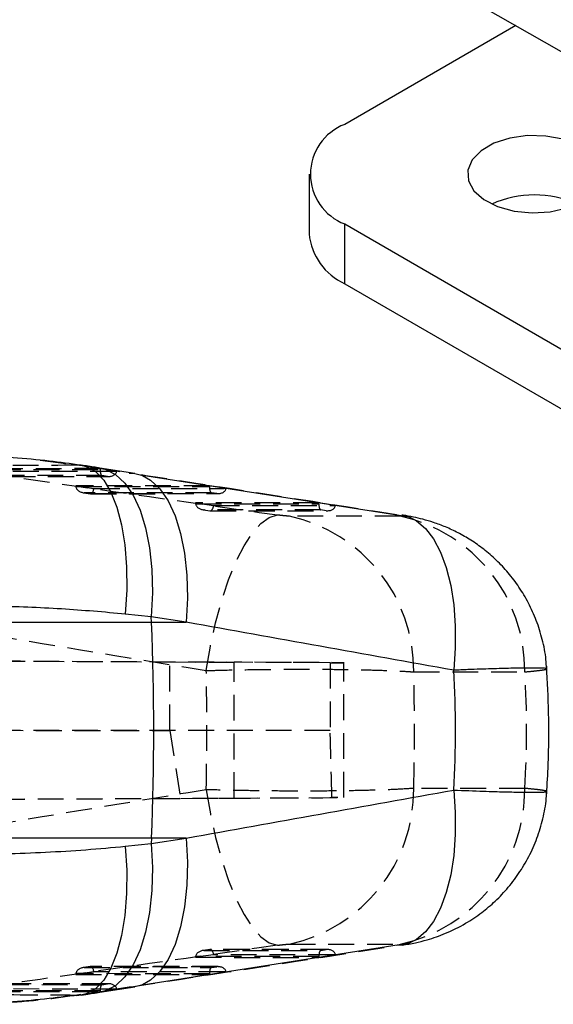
# Model space of a CAD drawing. Extents: x 29 to 415, y 92 to 280.
# Tile 8 of 14: x 241 to 267, y 119 to 168. Entities that reach past the tile are written whole.
import ezdxf

# ---------------------------------------------------------------- set-up
doc = ezdxf.new("R2010")
doc.units = 0
doc.linetypes.add('HIDDEN', pattern=[1.905, 1.27, -0.635])
doc.layers.get('0').update_dxf_attribs({"linetype": 'CONTINUOUS'})

msp = doc.modelspace()

# ---------------------------------------------------------------- linework, layer by layer
at = {"color": 7, "linetype": 'CONTINUOUS'}
for p, q in [((226.8064, 189.243), (275.0032, 161.6872)), ((265.0792, 167.3611), (256.6663, 162.5044)), ((254.909, 160.0551), (254.909, 157.1156)), ((256.6663, 157.6059), (287.2133, 139.9715)), ((256.6663, 154.6664), (256.6663, 157.6059)), ((256.6663, 154.6664), (287.2133, 137.032)), ((246.3299, 145.3349), (244.6075, 145.6024)), ((259.8753, 143.1789), (246.704, 145.2314)), ((250.7304, 144.604), (250.8228, 144.6041)), ((256.133, 143.7621), (256.2066, 143.7621)), ((236.2341, 138.0188), (247.1555, 138.0188)), ((247.1445, 138.2864), (245.8644, 138.4201)), ((247.1555, 138.0188), (247.1445, 138.2864)), ((248.867, 138.0188), (247.1445, 138.2864)), ((247.1555, 138.0188), (248.867, 138.0188)), ((247.1555, 127.4032), (236.2341, 127.4032)), ((247.1555, 127.4032), (247.1445, 127.1357)), ((247.1445, 127.1357), (248.867, 127.4032)), ((248.867, 127.4032), (247.1555, 127.4032)), ((245.8644, 127.002), (247.1445, 127.1357)), ((246.704, 120.1906), (259.8753, 122.2432)), ((256.2066, 121.6599), (256.133, 121.66)), ((250.8228, 120.818), (250.7304, 120.8181)), ((244.6075, 119.8196), (246.3299, 120.0872))]:
    msp.add_line(p, q, dxfattribs=at)
at = {"color": 7, "linetype": 'HIDDEN'}
for p, q in [((241.6749, 145.9835), (243.4584, 145.7559)), ((244.6291, 145.5726), (237.538, 145.5672)), ((237.5399, 145.528), (244.6277, 145.5334)), ((238.4243, 145.4406), (245.4389, 145.446)), ((243.4584, 145.7559), (243.6929, 145.7423)), ((244.3321, 145.6222), (246.0546, 145.3546)), ((244.3321, 145.6222), (244.6069, 145.6025)), ((245.4389, 145.446), (244.6291, 145.5726)), ((246.0546, 145.3546), (246.3299, 145.3349)), ((244.7141, 145.2317), (237.9464, 145.2265)), ((238.2467, 145.1836), (244.9885, 145.1888)), ((238.2665, 145.1808), (245.0459, 145.1859)), ((244.9885, 145.1888), (244.7141, 145.2317)), ((250.0129, 144.7307), (243.4298, 144.7257)), ((243.4298, 144.7257), (244.3161, 144.5991)), ((243.4317, 144.6865), (250.0115, 144.6915)), ((243.8073, 144.3887), (244.1485, 144.3399)), ((250.098, 144.3898), (243.8382, 144.385)), ((243.8382, 144.385), (244.1385, 144.3421)), ((244.1385, 144.3421), (250.3723, 144.3469)), ((244.1583, 144.3392), (250.4297, 144.344)), ((244.3161, 144.5991), (250.7304, 144.604)), ((250.8228, 144.6041), (250.0129, 144.7307)), ((250.3723, 144.3469), (250.098, 144.3898)), ((255.3967, 143.8888), (249.3216, 143.8842)), ((249.3216, 143.8842), (250.2079, 143.7576)), ((249.3235, 143.845), (255.3954, 143.8496)), ((256.2066, 143.7621), (255.3967, 143.8888)), ((249.6991, 143.5471), (250.0404, 143.4984)), ((255.4818, 143.5479), (249.73, 143.5435)), ((249.73, 143.5435), (250.0303, 143.5006)), ((250.0303, 143.5006), (255.7562, 143.5049)), ((250.0502, 143.4977), (255.8135, 143.5021)), ((250.2079, 143.7576), (256.133, 143.7621)), ((255.7562, 143.5049), (255.4818, 143.5479)), ((259.4156, 143.2366), (253.9507, 143.2366)), ((255.9488, 136.0287), (182.5222, 136.3499)), ((182.5225, 136.3544), (248.0631, 136.0676)), ((248.0631, 136.0676), (251.2193, 136.0533)), ((248.0631, 132.7004), (248.0631, 136.0676)), ((251.2193, 129.3688), (251.2193, 136.0533)), ((255.9488, 136.0287), (255.9488, 132.699)), ((256.626, 129.3951), (256.626, 136.0269)), ((260.0624, 135.5749), (265.5273, 135.5749)), ((255.9488, 132.699), (181.3729, 132.7104)), ((182.4105, 132.7104), (248.0631, 132.7004)), ((248.0631, 132.7004), (248.5825, 129.3568)), ((265.5273, 129.8471), (260.0624, 129.8471)), ((182.5037, 129.072), (256.0327, 129.3936)), ((182.504, 129.0677), (248.5825, 129.3568)), ((248.5825, 129.3568), (251.2193, 129.3688)), ((253.9507, 122.1855), (259.4156, 122.1855)), ((259.4832, 122.1335), (259.2053, 122.1134)), ((250.2079, 121.6645), (249.3216, 121.5379)), ((255.3954, 121.5725), (249.3235, 121.5771)), ((250.0404, 121.9237), (249.6991, 121.8749)), ((250.0303, 121.9215), (249.73, 121.8786)), ((249.73, 121.8786), (255.4818, 121.8742)), ((255.7562, 121.9171), (250.0303, 121.9215)), ((255.8135, 121.92), (250.0502, 121.9244)), ((256.133, 121.66), (250.2079, 121.6645)), ((255.3967, 121.5333), (256.2066, 121.6599)), ((255.4818, 121.8742), (255.7562, 121.9171)), ((244.1485, 121.0821), (243.8073, 121.0334)), ((244.1385, 121.0799), (243.8382, 121.0371)), ((250.3723, 121.0752), (244.1385, 121.0799)), ((250.4297, 121.0781), (244.1583, 121.0828)), ((249.3216, 121.5379), (255.3967, 121.5333)), ((250.098, 121.0323), (250.3723, 121.0752)), ((244.3161, 120.823), (243.4298, 120.6964)), ((243.4298, 120.6964), (250.0129, 120.6913)), ((250.0115, 120.7305), (243.4317, 120.7356)), ((243.8382, 121.0371), (250.098, 121.0323)), ((250.7304, 120.8181), (244.3161, 120.823)), ((250.0129, 120.6913), (250.8228, 120.818)), ((237.9464, 120.1955), (244.7141, 120.1904)), ((244.9885, 120.2333), (238.2467, 120.2384)), ((245.0459, 120.2361), (238.2665, 120.2413)), ((244.7141, 120.1904), (244.9885, 120.2333)), ((237.538, 119.8548), (244.6291, 119.8494)), ((244.6277, 119.8886), (237.5399, 119.894)), ((245.4389, 119.9761), (238.4243, 119.9814)), ((243.6752, 119.6772), (243.4584, 119.6662)), ((246.0546, 120.0675), (244.3321, 119.7999)), ((244.6075, 119.8196), (244.3321, 119.7999)), ((244.6291, 119.8494), (245.4389, 119.9761)), ((246.3299, 120.0872), (246.0546, 120.0675))]:
    msp.add_line(p, q, dxfattribs=at)
at = {"color": 7, "linetype": 'CONTINUOUS', "flags": 128}
for points in [[(268.3336, 158.7081), (268.8766, 159.1215), (269.2063, 159.6041), (269.2982, 160.1202), (269.1455, 160.6314), (268.7595, 161.1), (268.1689, 161.491), (267.4174, 161.7755), (266.5608, 161.9325), (265.6626, 161.9502), (264.7895, 161.8274), (264.0061, 161.5731), (263.3707, 161.2062), (262.9302, 160.754), (262.7174, 160.25), (262.7481, 159.7315), (263.02, 159.237), (263.5129, 158.8031), (264.1902, 158.4622), (265.0018, 158.2394), (265.8875, 158.1512), (266.7814, 158.2043), (267.6175, 158.3946), (268.3336, 158.7081)], [(246.3299, 145.3349), (246.5944, 145.2714), (246.7045, 145.2313)], [(259.4824, 143.2887), (259.715, 143.2358), (259.8758, 143.1787)], [(259.8748, 122.2429), (259.715, 122.1862), (259.4832, 122.1335)], [(246.7035, 120.1904), (246.5944, 120.1507), (246.3299, 120.0872)]]:
    msp.add_lwpolyline(points, dxfattribs=at)
at = {"color": 8, "linetype": 'CONTINUOUS', "flags": 128}
for points in [[(243.6929, 145.7423), (243.941, 145.6809), (244.3913, 145.4282), (244.799, 145.0034), (245.1552, 144.4159), (245.4518, 143.6788), (245.6823, 142.8086), (245.8416, 141.8247), (245.926, 140.7491), (245.9336, 139.6057), (245.8644, 138.4201)], [(244.6069, 145.6025), (244.872, 145.539), (245.3785, 145.28), (245.8405, 144.8509), (246.2477, 144.2613), (246.5912, 143.5241), (246.8633, 142.6555), (247.0581, 141.6749), (247.1713, 140.6038), (247.2003, 139.4659), (247.1445, 138.2864)], [(246.7045, 145.2313), (247.101, 145.0124), (247.5629, 144.5834), (247.9702, 143.9937), (248.3136, 143.2565), (248.5858, 142.388), (248.7806, 141.4073), (248.8937, 140.3363), (248.9227, 139.1984), (248.867, 138.0188)], [(259.8758, 143.1787), (260.1963, 143.0099), (260.6398, 142.6351), (261.0372, 142.1187), (261.3807, 141.4707), (261.6637, 140.7035), (261.8809, 139.8317), (262.028, 138.8723), (262.1022, 137.8435), (262.1021, 136.7653), (262.0277, 135.6582)], [(262.0277, 129.7639), (262.1021, 128.6568), (262.1022, 127.5785), (262.028, 126.5498), (261.8809, 125.5903), (261.6637, 124.7186), (261.3807, 123.9514), (261.0372, 123.3033), (260.6398, 122.787), (260.1963, 122.4122), (259.8748, 122.2429)], [(248.867, 127.4032), (248.9227, 126.2237), (248.8937, 125.0858), (248.7806, 124.0147), (248.5858, 123.0341), (248.3136, 122.1656), (247.9702, 121.4284), (247.5629, 120.8387), (247.101, 120.4097), (246.7035, 120.1904)], [(245.8644, 127.002), (245.9336, 125.8164), (245.926, 124.673), (245.8416, 123.5973), (245.6823, 122.6135), (245.4518, 121.7433), (245.1552, 121.0062), (244.799, 120.4187), (244.3913, 119.9938), (243.941, 119.7411), (243.6752, 119.6772)], [(247.1445, 127.1357), (247.2003, 125.9561), (247.1713, 124.8182), (247.0581, 123.7471), (246.8633, 122.7665), (246.5912, 121.898), (246.2477, 121.1608), (245.8405, 120.5711), (245.3785, 120.1421), (244.872, 119.8831), (244.6075, 119.8196)]]:
    msp.add_lwpolyline(points, dxfattribs=at)
at = {"color": 7, "linetype": 'HIDDEN', "flags": 128}
for points in [[(249.8494, 135.6408), (250.0507, 136.835), (250.3042, 137.9937), (250.604, 139.0911), (250.9435, 140.1026), (251.315, 141.0055), (251.7104, 141.7797), (252.1206, 142.4079), (252.5366, 142.8759), (252.9491, 143.1734), (253.3487, 143.2937)], [(249.8494, 129.7813), (250.0507, 128.5871), (250.3042, 127.4283), (250.604, 126.3309), (250.9435, 125.3195), (251.315, 124.4165), (251.7104, 123.6423), (252.1206, 123.0142), (252.5366, 122.5461), (252.9491, 122.2487), (253.3487, 122.1284)]]:
    msp.add_lwpolyline(points, dxfattribs=at)
at = {"color": 7, "linetype": 'CONTINUOUS'}
for centre, radius, start, end in [((257.5959, 160.0551), 2.6197, 110.78342, 249.21662), ((266.0001, 153.9336), 5.1036, 65.70863, 114.29138), ((257.9117, 157.415), 3.0176, 185.69482, 245.62536), ((117.2818, 132.711), 129.9821, 357.659692, 2.340308)]:
    msp.add_arc(centre, radius, start, end, dxfattribs=at)
at = {"color": 7, "linetype": 'HIDDEN'}
for centre, radius, start, end in [((252.2833, 135.6379), 7.7794, 359.53593, 77.62328), ((257.7481, 135.6379), 7.7795, 359.53607, 77.62314), ((252.2833, 129.7841), 7.7794, 282.37672, 0.46407), ((257.7481, 129.7841), 7.7795, 282.37686, 0.46393)]:
    msp.add_arc(centre, radius, start, end, dxfattribs=at)
for centre, major_axis, ratio, start_param, end_param in [((297.2969, 140.7545), (370.4552, -52.653), 0.0098772, 4.5557402, 4.5948801), ((236.4247, 145.54), (17.3033, -2.0984), 0.0663968, 1.104255, 1.1602491), ((244.7505, 145.5333), (0.0235, 0.3044), 0.4013438, 1.6014652, 3.034879), ((244.4814, 145.5754), (-0.0005, 0.3074), 0.4804887, 4.5745663, 4.7025265), ((245.0249, 145.4904), (0.4153, -0.0321), 0.7290897, 4.6810541, 6.2424281), ((249.8424, 140.7545), (338.4911, -52.6345), 0.0115711, 1.5449314, 1.5837862), ((243.5801, 144.7287), (-0.0051, 0.3074), 0.4888782, 1.5724963, 1.7004565), ((243.8747, 144.6866), (0.4431, -0.0313), 0.6835133, 3.2450639, 4.6784777), ((244.1749, 144.6437), (0.0215, 0.3043), 0.47488, 3.0374554, 4.5988293), ((250.1344, 144.6914), (0.0235, 0.3044), 0.4013438, 1.6014652, 3.034879), ((250.4088, 144.6485), (0.4153, -0.0321), 0.7290897, 4.6810541, 6.2424281), ((249.4719, 143.8872), (-0.0051, 0.3074), 0.4888782, 1.5724963, 1.7004565), ((249.7665, 143.8451), (0.4431, -0.0313), 0.6835133, 3.2450639, 4.6784777), ((255.5182, 143.8495), (0.0235, 0.3044), 0.4013438, 1.6014652, 3.034879), ((250.0668, 143.8022), (0.0215, 0.3043), 0.47488, 3.0374554, 4.5988293), ((255.7926, 143.8066), (0.4153, -0.0321), 0.7290897, 4.6810541, 6.2424281), ((296.3258, 132.711), (370.6425, -60.7262), 0.0124044, 4.5495564, 4.5886964), ((227.9161, 132.711), (0, 60.9), 0.3605697, 4.6642624, 4.7605155), ((246.4753, 136.0711), (10.1507, -0.0442), 0.0003168, 5.9158546, 7.3676851), ((227.9161, 132.711), (0, 60.9), 0.5284393, 4.6653453, 4.7594327), ((186.3885, 132.711), (79.2264, 0), 0.7686828, 6.2361416, 6.330229), ((246.4753, 89.9381), (-0.6963, 145.1578), 0.0697641, 4.9873293, 5.0110731), ((296.3258, 132.711), (370.6425, 60.7262), 0.0124044, 1.6944889, 1.7336289), ((246.4753, 129.351), (10.1507, 0.0442), 0.0003168, 5.1986856, 6.6267723), ((297.2969, 124.6675), (370.4552, 52.653), 0.0098772, 1.6883052, 1.7274451), ((249.8424, 124.6675), (338.4911, 52.6345), 0.0115711, 4.6993992, 4.7382539), ((249.4719, 121.5349), (0.0051, 0.3074), 0.4888782, 1.4411362, 1.5690963), ((249.7665, 121.577), (0.4431, 0.0313), 0.6835133, 1.6047076, 3.0381214), ((250.0668, 121.6198), (-0.0215, 0.3043), 0.47488, 4.8259486, 6.3873226), ((255.5182, 121.5726), (-0.0235, 0.3044), 0.4013438, 0.1067137, 1.5401275), ((255.7926, 121.6155), (0.4153, 0.0321), 0.7290897, 0.0407573, 1.6021312), ((244.1749, 120.7783), (-0.0215, 0.3043), 0.47488, 4.8259486, 6.3873226), ((250.4088, 120.7736), (0.4153, 0.0321), 0.7290897, 0.0407573, 1.6021312), ((243.5801, 120.6934), (0.0051, 0.3074), 0.4888782, 1.4411362, 1.5690963), ((243.8747, 120.7354), (0.4431, 0.0313), 0.6835133, 1.6047076, 3.0381214), ((250.1344, 120.7307), (-0.0235, 0.3044), 0.4013438, 0.1067137, 1.5401275), ((244.7505, 119.8887), (-0.0235, 0.3044), 0.4013438, 0.1067137, 1.5401275), ((245.0249, 119.9316), (0.4153, 0.0321), 0.7290897, 0.0407573, 1.6021312), ((236.4247, 119.8821), (17.3033, 2.0984), 0.0663968, 5.1229362, 5.1789303), ((244.4814, 119.8466), (0.0005, 0.3074), 0.4804887, 4.7222515, 4.8502116)]:
    msp.add_ellipse(centre, major_axis=major_axis, ratio=ratio, start_param=start_param, end_param=end_param, dxfattribs=at)
at = {"color": 7, "linetype": 'CONTINUOUS'}
for centre, major_axis, ratio, start_param, end_param in [((248.8713, 132.711), (338.8002, -60.6825), 0.0151773, 1.5346728, 1.5735276), ((186.3885, 132.711), (75.7279, 0), 0.8041947, 6.2347736, 6.331597), ((248.8713, 132.711), (338.8002, 60.6825), 0.0151773, 4.7096577, 4.7485125)]:
    msp.add_ellipse(centre, major_axis=major_axis, ratio=ratio, start_param=start_param, end_param=end_param, dxfattribs=at)
for points, knots in [([(243.6914, 145.7376), (243.1707, 145.8107), (242.0722, 145.9649), (240.3543, 146.1113), (238.5685, 146.1996), (237.2176, 146.2312), (236.4645, 146.2199), (236.3077, 146.2175)], [0, 0, 0, 0, 0.2191873, 0.4623879, 0.7019349, 0.9379312, 1, 1, 1, 1]), ([(244.6075, 145.6024), (244.5325, 145.6141), (244.2324, 145.6606), (243.9266, 145.7069), (243.6973, 145.7417)], [0, 0, 0, 0, 0.2501071, 1, 1, 1, 1]), ([(266.595, 135.7245), (266.5889, 135.8776), (266.5694, 136.3654), (266.4036, 137.1651), (266.1162, 138.0967), (265.7266, 138.9594), (265.2581, 139.7464), (264.7236, 140.4522), (264.1393, 141.0734), (263.5212, 141.6081), (262.8885, 142.055), (262.2576, 142.4186), (261.6441, 142.7051), (261.0622, 142.9223), (260.53, 143.0794), (260.0265, 143.1949), (259.6898, 143.2577), (259.4995, 143.2857), (259.4814, 143.2883)], [0, 0, 0, 0, 0.0406849, 0.1296378, 0.2158829, 0.2995045, 0.3805054, 0.4588172, 0.5343004, 0.6067481, 0.6756664, 0.7398733, 0.8000623, 0.8555284, 0.9050799, 0.9481853, 0.9950653, 1, 1, 1, 1]), ([(245.8644, 138.4201), (244.8253, 138.5123), (242.7276, 138.6984), (239.4748, 138.8182), (237.2824, 138.8135), (236.2321, 138.8112)], [0, 0, 0, 0, 0.3383412, 0.6829901, 1, 1, 1, 1]), ([(266.6032, 129.5722), (266.6311, 130.0584), (266.7072, 131.3844), (266.7277, 133.4803), (266.6434, 135.0851), (266.6032, 135.8498)], [0, 0, 0, 0, 0.2325875, 0.6343243, 1, 1, 1, 1]), ([(259.4833, 122.1354), (259.7028, 122.1719), (260.1136, 122.2402), (260.833, 122.4221), (261.6744, 122.7152), (262.5796, 123.1671), (263.3948, 123.7118), (264.0994, 124.3074), (264.7345, 124.9783), (265.3091, 125.7473), (265.7972, 126.5969), (266.1866, 127.5114), (266.4532, 128.4751), (266.5907, 129.2112), (266.599, 129.6219), (266.6005, 129.6974)], [0, 0, 0, 0, 0.0609601, 0.114096, 0.1996278, 0.2974676, 0.3823995, 0.4597084, 0.5422893, 0.6274512, 0.7142913, 0.802213, 0.8908404, 0.9799271, 1, 1, 1, 1]), ([(236.2321, 126.6109), (236.7977, 126.6073), (238.0419, 126.5995), (239.9492, 126.6294), (241.9556, 126.7027), (243.9405, 126.8208), (245.2231, 126.9416), (245.8644, 127.002)], [0, 0, 0, 0, 0.1705216, 0.3750572, 0.5795916, 0.7897956, 1, 1, 1, 1]), ([(236.6269, 119.2295), (236.6861, 119.2291), (237.3344, 119.2247), (238.5762, 119.2633), (240.3501, 119.3563), (242.0591, 119.5037), (243.1527, 119.6527), (243.6692, 119.7231)], [0, 0, 0, 0, 0.0245266, 0.2685835, 0.51764, 0.7721609, 1, 1, 1, 1]), ([(243.6973, 119.6804), (243.774, 119.6919), (244.0806, 119.7382), (244.3817, 119.7847), (244.6075, 119.8196)], [0, 0, 0, 0, 0.2499231, 1, 1, 1, 1])]:
    msp.add_open_spline(points, degree=3, knots=knots, dxfattribs=at)
at = {"color": 7, "linetype": 'HIDDEN'}
for points, knots in [([(236.5179, 145.7095), (237.1908, 145.7143), (239.4972, 145.7309), (241.8161, 145.7455), (243.4584, 145.7559)], [0, 0, 0, 0, 0.29177542, 1, 1, 1, 1]), ([(253.9507, 143.2366), (253.9468, 143.2366), (253.9149, 143.2367), (253.8334, 143.2404), (253.7009, 143.2514), (253.5531, 143.2669), (253.4377, 143.2811), (253.3654, 143.2913), (253.3487, 143.2937)], [0, 0, 0, 0, 0.03350315, 0.2737569, 0.51393793, 0.67369486, 0.92465098, 1, 1, 1, 1]), ([(249.8494, 135.6408), (250.1321, 135.6485), (250.889, 135.6692), (252.1708, 135.6928), (253.7932, 135.7095), (255.3623, 135.71), (256.8051, 135.6953), (257.9955, 135.6708), (259.0312, 135.6354), (259.6899, 135.6014), (259.9959, 135.5797), (260.0624, 135.5749)], [0, 0, 0, 0, 0.074457, 0.1993626, 0.3242691, 0.4834897, 0.6040863, 0.7246814, 0.8455488, 0.9664167, 1, 1, 1, 1]), ([(265.5273, 135.5749), (265.7149, 135.593), (266.0941, 135.6295), (266.4464, 135.6761), (266.6248, 135.7086), (266.593, 135.721), (266.5854, 135.7239)], [0, 0, 0, 0, 0.2849974, 0.5762015, 0.8975006, 1, 1, 1, 1]), ([(260.0624, 129.8471), (259.7839, 129.8293), (259.2504, 129.795), (258.2001, 129.7573), (256.97, 129.7288), (255.5811, 129.7135), (254.0903, 129.7121), (252.6502, 129.7231), (251.2158, 129.7453), (250.3048, 129.7693), (249.8494, 129.7813)], [0, 0, 0, 0, 0.131745, 0.2523323, 0.3729181, 0.5164044, 0.6390108, 0.761619, 0.8808099, 1, 1, 1, 1]), ([(266.5989, 129.6974), (266.6031, 129.6985), (266.6422, 129.7084), (266.4877, 129.7391), (266.1464, 129.7873), (265.728, 129.8277), (265.5273, 129.8471)], [0, 0, 0, 0, 0.0381139, 0.3612703, 0.6935719, 1, 1, 1, 1]), ([(253.3487, 122.1284), (253.4032, 122.1358), (253.5135, 122.1509), (253.6613, 122.1668), (253.7935, 122.1785), (253.888, 122.1846), (253.9343, 122.1853), (253.9507, 122.1855)], [0, 0, 0, 0, 0.2399866, 0.4853734, 0.6288551, 0.8686077, 1, 1, 1, 1]), ([(243.4584, 119.6662), (241.8161, 119.6766), (239.4972, 119.6912), (237.1908, 119.7078), (236.5179, 119.7126)], [0, 0, 0, 0, 0.70822458, 1, 1, 1, 1]), ([(243.4584, 119.6662), (242.8715, 119.5844), (241.6934, 119.4202), (240.457, 119.3308), (239.8366, 119.286)], [0, 0, 0, 0, 0.4981659, 1, 1, 1, 1])]:
    msp.add_open_spline(points, degree=3, knots=knots, dxfattribs=at)
at = {"color": 8, "linetype": 'CONTINUOUS'}
for points, knots in [([(266.5854, 135.7239), (266.5838, 135.7314), (266.5794, 135.7515), (266.2548, 135.7655), (265.6646, 135.7674), (264.8826, 135.7548), (263.9001, 135.7282), (262.9274, 135.6946), (262.2647, 135.6677), (262.0277, 135.6582)], [0, 0, 0, 0, 0.1070595, 0.2890191, 0.4430948, 0.6016657, 0.754774, 0.9122906, 1, 1, 1, 1]), ([(262.0277, 129.7639), (262.5299, 129.7441), (263.4496, 129.7079), (264.5696, 129.6748), (265.5231, 129.6553), (266.1831, 129.6549), (266.5554, 129.6697), (266.5849, 129.6885), (266.5989, 129.6974)], [0, 0, 0, 0, 0.1885865, 0.3453684, 0.5068919, 0.7107835, 0.8622193, 1, 1, 1, 1])]:
    msp.add_open_spline(points, degree=3, knots=knots, dxfattribs=at)

doc.saveas('drawing.dxf')
